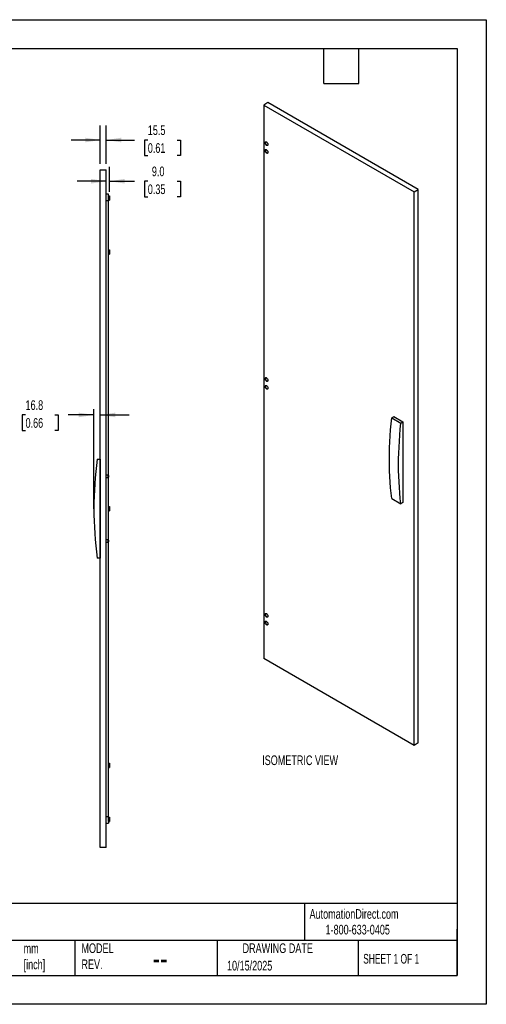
# Model space of a CAD drawing. Header units: millimetres. Extents: x 0 to 3353, y 0 to 2591.
# Tile 2 of 2: x 2127 to 3353, y 0 to 2591. Entities that reach past the tile are written whole.
import ezdxf

# ---------------------------------------------------------------- set-up
doc = ezdxf.new("R2010")
doc.units = ezdxf.units.MM
doc.header["$LTSCALE"] = 12
doc.layers.add('DIMENSIONS', color=140, linetype='Continuous', lineweight=25)
doc.layers.add('TEXT', color=140, linetype='Continuous', lineweight=25)
doc.styles.add('SLDTEXTSTYLE0', font='TXT', dxfattribs={"width": 0.7})
doc.styles.add('SLDTEXTSTYLE1', font='TXT', dxfattribs={"width": 0.65})
doc.dimstyles.new('SLDDIMSTYLE0', dxfattribs={"dimtxt": 25.896094, "dimasz": 39.624, "dimexe": 0, "dimexo": 0.0625, "dimgap": 6.474023, "dimtad": 0, "dimtih": 1, "dimtoh": 1, "dimdec": 1, "dimrnd": 1e-09, "dimzin": 4, "dimdsep": 46, "dimtxsty": 'SLDTEXTSTYLE0', "dimsah": 1, "dimcen": 0.09, "dimadec": 0, "dimazin": 1, "dimtfac": 1, "dimtdec": 1, "dimtmove": 0, "dimatfit": 0, "dimfxl": 0, "dimfrac": 2, "dimtolj": 1, "dimtzin": 12, "dimarcsym": 0})
doc.dimstyles.new('SLDDIMSTYLE2', dxfattribs={"dimtxt": 25.896094, "dimasz": 39.624, "dimexe": 0, "dimexo": 0.0625, "dimgap": 6.474023, "dimtad": 0, "dimtih": 1, "dimtoh": 1, "dimdec": 1, "dimrnd": 1e-09, "dimzin": 12, "dimdsep": 46, "dimtxsty": 'SLDTEXTSTYLE0', "dimsah": 1, "dimcen": 0.09, "dimadec": 0, "dimazin": 3, "dimtfac": 1, "dimtdec": 1, "dimtmove": 0, "dimatfit": 0, "dimfxl": 0, "dimfrac": 2, "dimtolj": 1, "dimtzin": 12, "dimarcsym": 0})

# ---------------------------------------------------------------- blocks, each defined once
blk = doc.blocks.new('_D_9')
at = {"layer": 'DIMENSIONS'}
for p, q in [((2141.9, 1550.8), (2133.2, 1550.8)), ((2133.2, 1550.8), (2133.2, 1509.7)), ((2218.9, 1550.8), (2227.6, 1550.8)), ((2227.6, 1550.8), (2227.6, 1509.7)), ((2321.5, 1550.8), (2254, 1550.8)), ((2338.3, 1550.8), (2414.5, 1550.8)), ((2133.2, 1509.7), (2141.9, 1509.7)), ((2227.6, 1509.7), (2218.9, 1509.7))]:
    blk.add_line(p, q, dxfattribs=at)
for points in [[(2321.5, 1550.8), (2281.9, 1556.9), (2281.9, 1544.7)], [(2338.3, 1550.8), (2377.9, 1544.7), (2377.9, 1556.9)]]:
    blk.add_solid(points, dxfattribs=at)
at = {"layer": 'DIMENSIONS', "char_height": 25.4, "attachment_point": 1, "style": 'SLDTEXTSTYLE0'}
for s, insert in [('16.8', (2141.9, 1589.4)), ('0.66', (2141.9, 1542.4))]:
    blk.add_mtext(s, dxfattribs=dict(at, insert=insert))
blk = doc.blocks.new('_D_10')
at = {"layer": 'DIMENSIONS'}
for p, q in [((2338.3, 2211.4), (2338.3, 2312.3)), ((2353.8, 2211.4), (2353.8, 2312.3)), ((2338.3, 2274.2), (2262.1, 2274.2)), ((2353.8, 2274.2), (2428.1, 2274.2)), ((2463.2, 2274.2), (2454.5, 2274.2)), ((2454.5, 2274.2), (2454.5, 2233.1)), ((2540.1, 2274.2), (2548.8, 2274.2)), ((2548.8, 2274.2), (2548.8, 2233.1)), ((2454.5, 2233.1), (2463.2, 2233.1)), ((2548.8, 2233.1), (2540.1, 2233.1))]:
    blk.add_line(p, q, dxfattribs=at)
for points in [[(2338.3, 2274.2), (2298.7, 2280.3), (2298.7, 2268.1)], [(2353.8, 2274.2), (2393.4, 2268.1), (2393.4, 2280.3)]]:
    blk.add_solid(points, dxfattribs=at)
at = {"layer": 'DIMENSIONS', "char_height": 25.4, "attachment_point": 1, "style": 'SLDTEXTSTYLE0'}
for s, insert in [('15.5', (2463.2, 2312.8)), ('0.61', (2463.2, 2265.8))]:
    blk.add_mtext(s, dxfattribs=dict(at, insert=insert))
blk = doc.blocks.new('_D_11')
at = {"layer": 'DIMENSIONS'}
for p, q in [((2362.8, 2137.6), (2362.8, 2203.9)), ((2353.8, 2165.8), (2277.6, 2165.8)), ((2362.8, 2165.8), (2428.1, 2165.8)), ((2463.2, 2165.8), (2454.5, 2165.8)), ((2454.5, 2165.8), (2454.5, 2124.7)), ((2540.1, 2165.8), (2548.8, 2165.8)), ((2548.8, 2165.8), (2548.8, 2124.7)), ((2454.5, 2124.7), (2463.2, 2124.7)), ((2548.8, 2124.7), (2540.1, 2124.7))]:
    blk.add_line(p, q, dxfattribs=at)
for points in [[(2353.8, 2165.8), (2314.2, 2171.9), (2314.2, 2159.7)], [(2362.8, 2165.8), (2402.4, 2159.7), (2402.4, 2171.9)]]:
    blk.add_solid(points, dxfattribs=at)
at = {"layer": 'DIMENSIONS', "char_height": 25.4, "attachment_point": 1, "style": 'SLDTEXTSTYLE0'}
for s, insert in [('9.0', (2473.9, 2204.4)), ('0.35', (2463.2, 2157.4))]:
    blk.add_mtext(s, dxfattribs=dict(at, insert=insert))

msp = doc.modelspace()

# ---------------------------------------------------------------- linework, layer by layer
at = {"color": 7, "linetype": 'Continuous'}
for p, q in [((0.03, 2590.83), (3352.83, 2590.83)), ((3352.83, 2590.83), (3352.83, 0.03)), ((3352.83, 0.03), (0.03, 0.03))]:
    msp.add_line(p, q, dxfattribs=at)
for p, q in [((2778.89, 2372.63), (2767.93, 2366.31)), ((2767.93, 2366.31), (3163.2, 2138.12)), ((2767.93, 2366.31), (2767.93, 909.6)), ((3174.16, 2144.45), (2778.89, 2372.63)), ((2338.31, 412.2), (2338.31, 2196.2)), ((2338.31, 2196.2), (2353.81, 2196.2)), ((2353.81, 412.2), (2353.81, 2196.2)), ((2359.81, 2131.7), (2353.81, 2131.7)), ((2359.81, 2115.2), (2359.81, 2131.7)), ((2360.25, 2127.39), (2359.81, 2127.39)), ((2359.81, 2127.39), (2362.81, 2127.39)), ((2359.81, 2127.39), (2360.25, 2127.39)), ((2360.02, 2127.07), (2359.81, 2126.7)), ((2360.25, 2125.38), (2362.36, 2125.38)), ((2362.81, 2127.39), (2362.36, 2127.39)), ((2362.36, 2127.39), (2362.81, 2127.39)), ((2362.81, 2126.7), (2362.59, 2127.07)), ((2362.81, 2127.39), (2362.81, 2127.39)), ((2362.81, 2127.39), (2362.81, 2127.39)), ((2362.81, 2126.45), (2362.81, 2126.7)), ((2362.81, 2126.45), (2362.81, 2126.32)), ((2362.81, 2122.72), (2362.81, 2126.32)), ((3163.2, 2138.12), (3174.16, 2144.45)), ((3163.2, 681.41), (3163.2, 2138.12)), ((3174.16, 687.74), (3174.16, 2144.45)), ((2353.81, 2115.2), (2359.81, 2115.2)), ((2359.81, 2119.68), (2362.81, 2119.68)), ((2359.81, 2119.68), (2360.25, 2119.68)), ((2360.25, 2119.68), (2359.81, 2119.68)), ((2359.81, 2116.7), (2360.02, 2116.33)), ((2359.81, 1391.7), (2359.81, 2115.2)), ((2360.08, 2116.36), (2360.25, 2116.01)), ((2360.25, 2116.01), (2362.36, 2116.01)), ((2362.36, 2119.68), (2362.81, 2119.68)), ((2362.81, 2119.68), (2362.36, 2119.68)), ((2362.36, 2116.01), (2362.53, 2116.36)), ((2362.59, 2116.33), (2362.81, 2116.7)), ((2362.81, 2122.72), (2362.81, 2122.35)), ((2362.81, 2117.96), (2362.81, 2122.35)), ((2362.81, 2119.68), (2362.81, 2119.68)), ((2362.81, 2119.68), (2362.81, 2119.68)), ((2362.81, 2117.96), (2362.81, 2117.73)), ((2362.81, 2116.7), (2362.81, 2117.73)), ((2360.25, 1984.89), (2359.81, 1984.89)), ((2359.81, 1984.89), (2362.81, 1984.89)), ((2359.81, 1984.89), (2360.25, 1984.89)), ((2360.02, 1984.57), (2359.81, 1984.2)), ((2359.81, 1977.18), (2362.81, 1977.18)), ((2359.81, 1977.18), (2360.25, 1977.18)), ((2360.25, 1977.18), (2359.81, 1977.18)), ((2359.81, 1974.2), (2360.02, 1973.83)), ((2360.08, 1973.86), (2360.25, 1973.51)), ((2360.25, 1982.88), (2362.36, 1982.88)), ((2360.25, 1973.51), (2362.36, 1973.51)), ((2362.81, 1984.89), (2362.36, 1984.89)), ((2362.36, 1984.89), (2362.81, 1984.89)), ((2362.36, 1977.18), (2362.81, 1977.18)), ((2362.81, 1977.18), (2362.36, 1977.18)), ((2362.36, 1973.51), (2362.53, 1973.86)), ((2362.81, 1984.2), (2362.59, 1984.57)), ((2362.59, 1973.83), (2362.81, 1974.2)), ((2362.81, 1984.89), (2362.81, 1984.89)), ((2362.81, 1984.89), (2362.81, 1984.89)), ((2362.81, 1983.95), (2362.81, 1984.2)), ((2362.81, 1983.95), (2362.81, 1983.82)), ((2362.81, 1980.22), (2362.81, 1983.82)), ((2362.81, 1980.22), (2362.81, 1979.85)), ((2362.81, 1975.46), (2362.81, 1979.85)), ((2362.81, 1977.18), (2362.81, 1977.18)), ((2362.81, 1977.18), (2362.81, 1977.18)), ((2362.81, 1975.46), (2362.81, 1975.23)), ((2362.81, 1974.2), (2362.81, 1975.23)), ((3104.51, 1543.26), (3109.82, 1546.33)), ((3104.51, 1543.26), (3128.55, 1529.39)), ((3109.82, 1546.33), (3133.86, 1532.45)), ((3128.55, 1529.39), (3133.86, 1532.45)), ((3133.86, 1532.45), (3133.86, 1320.15)), ((2330.31, 1434.2), (2337.81, 1434.2)), ((2337.81, 1434.2), (2337.81, 1174.2)), ((2359.31, 1392.2), (2353.81, 1392.2)), ((2353.81, 1386.2), (2359.31, 1386.2)), ((2359.81, 1391.7), (2359.31, 1392.2)), ((2359.31, 1386.2), (2359.31, 1392.2)), ((2359.31, 1386.2), (2359.81, 1386.7)), ((2359.81, 1391.7), (2359.81, 1386.71)), ((2359.81, 1386.71), (2359.81, 1386.7)), ((2359.81, 1221.7), (2359.81, 1386.7)), ((3104.51, 1330.96), (3128.55, 1317.09)), ((2360.25, 1309.89), (2359.81, 1309.89)), ((2359.81, 1309.89), (2362.81, 1309.89)), ((2359.81, 1309.89), (2360.25, 1309.89)), ((2360.02, 1309.57), (2359.81, 1309.2)), ((2359.81, 1302.18), (2362.81, 1302.18)), ((2359.81, 1302.18), (2360.25, 1302.18)), ((2360.25, 1302.18), (2359.81, 1302.18)), ((2359.81, 1299.2), (2360.02, 1298.83)), ((2360.08, 1298.86), (2360.25, 1298.51)), ((2360.25, 1307.88), (2362.36, 1307.88)), ((2360.25, 1298.51), (2362.36, 1298.51)), ((2362.81, 1309.89), (2362.36, 1309.89)), ((2362.36, 1309.89), (2362.81, 1309.89)), ((2362.36, 1302.18), (2362.81, 1302.18)), ((2362.81, 1302.18), (2362.36, 1302.18)), ((2362.36, 1298.51), (2362.53, 1298.86)), ((2362.81, 1309.2), (2362.59, 1309.57)), ((2362.59, 1298.83), (2362.81, 1299.2)), ((2362.81, 1309.89), (2362.81, 1309.89)), ((2362.81, 1309.89), (2362.81, 1309.89)), ((2362.81, 1308.95), (2362.81, 1309.2)), ((2362.81, 1308.95), (2362.81, 1308.82)), ((2362.81, 1305.22), (2362.81, 1308.82)), ((2362.81, 1305.22), (2362.81, 1304.85)), ((2362.81, 1300.46), (2362.81, 1304.85)), ((2362.81, 1302.18), (2362.81, 1302.18)), ((2362.81, 1302.18), (2362.81, 1302.18)), ((2362.81, 1300.46), (2362.81, 1300.23)), ((2362.81, 1299.2), (2362.81, 1300.23)), ((3133.86, 1320.15), (3128.55, 1317.09)), ((2359.31, 1222.2), (2353.81, 1222.2)), ((2359.81, 1221.7), (2359.31, 1222.2)), ((2359.31, 1216.2), (2359.31, 1222.2)), ((2359.81, 1221.7), (2359.81, 1216.71)), ((2353.81, 1216.2), (2359.31, 1216.2)), ((2359.31, 1216.2), (2359.81, 1216.7)), ((2359.81, 1216.71), (2359.81, 1216.7)), ((2359.81, 493.2), (2359.81, 1216.7)), ((2337.81, 1174.2), (2330.31, 1174.2)), ((3163.2, 681.41), (2767.93, 909.6)), ((3174.16, 687.74), (3163.2, 681.41)), ((2360.25, 634.89), (2359.81, 634.89)), ((2359.81, 634.89), (2362.81, 634.89)), ((2359.81, 634.89), (2360.25, 634.89)), ((2360.02, 634.57), (2359.81, 634.2)), ((2359.81, 627.18), (2362.81, 627.18)), ((2359.81, 627.18), (2360.25, 627.18)), ((2360.25, 627.18), (2359.81, 627.18)), ((2359.81, 624.2), (2360.02, 623.83)), ((2360.08, 623.86), (2360.25, 623.51)), ((2360.25, 632.88), (2362.36, 632.88)), ((2360.25, 623.51), (2362.36, 623.51)), ((2362.81, 634.89), (2362.36, 634.89)), ((2362.36, 634.89), (2362.81, 634.89)), ((2362.36, 627.18), (2362.81, 627.18)), ((2362.81, 627.18), (2362.36, 627.18)), ((2362.36, 623.51), (2362.53, 623.86)), ((2362.81, 634.2), (2362.59, 634.57)), ((2362.59, 623.83), (2362.81, 624.2)), ((2362.81, 634.89), (2362.81, 634.89)), ((2362.81, 634.89), (2362.81, 634.89)), ((2362.81, 633.95), (2362.81, 634.2)), ((2362.81, 633.95), (2362.81, 633.82)), ((2362.81, 630.22), (2362.81, 633.82)), ((2362.81, 630.22), (2362.81, 629.85)), ((2362.81, 625.46), (2362.81, 629.85)), ((2362.81, 627.18), (2362.81, 627.18)), ((2362.81, 627.18), (2362.81, 627.18)), ((2362.81, 625.46), (2362.81, 625.23)), ((2362.81, 624.2), (2362.81, 625.23)), ((2359.81, 493.2), (2353.81, 493.2)), ((2359.81, 493.2), (2359.81, 476.7)), ((2360.25, 492.39), (2359.81, 492.39)), ((2359.81, 492.39), (2362.81, 492.39)), ((2359.81, 492.39), (2360.25, 492.39)), ((2362.81, 492.39), (2362.36, 492.39)), ((2362.36, 492.39), (2362.81, 492.39)), ((2362.81, 492.39), (2362.81, 492.39)), ((2362.81, 492.39), (2362.81, 492.39)), ((2353.81, 476.7), (2359.81, 476.7)), ((2360.02, 492.07), (2359.81, 491.7)), ((2359.81, 484.68), (2362.81, 484.68)), ((2359.81, 484.68), (2360.25, 484.68)), ((2360.25, 484.68), (2359.81, 484.68)), ((2359.81, 481.7), (2360.02, 481.33)), ((2360.08, 481.36), (2360.25, 481.01)), ((2360.25, 490.38), (2362.36, 490.38)), ((2360.25, 481.01), (2362.36, 481.01)), ((2362.36, 484.68), (2362.81, 484.68)), ((2362.81, 484.68), (2362.36, 484.68)), ((2362.36, 481.01), (2362.53, 481.36)), ((2362.81, 491.7), (2362.59, 492.07)), ((2362.59, 481.33), (2362.81, 481.7)), ((2362.81, 491.45), (2362.81, 491.7)), ((2362.81, 491.45), (2362.81, 491.32)), ((2362.81, 487.72), (2362.81, 491.32)), ((2362.81, 487.72), (2362.81, 487.35)), ((2362.81, 482.96), (2362.81, 487.35)), ((2362.81, 484.68), (2362.81, 484.68)), ((2362.81, 484.68), (2362.81, 484.68)), ((2362.81, 482.96), (2362.81, 482.73)), ((2362.81, 481.7), (2362.81, 482.73)), ((2353.81, 412.2), (2338.31, 412.2))]:
    msp.add_line(p, q)
at = {"flags": 128}
for points in [[(2771.11, 2266.89), (2771.24, 2267.98), (2771.63, 2268.84), (2772.25, 2269.41), (2773.06, 2269.66), (2773.99, 2269.57), (2775, 2269.14), (2776.01, 2268.4), (2776.95, 2267.41), (2777.75, 2266.23), (2778.37, 2264.95), (2778.76, 2263.64), (2778.89, 2262.4), (2778.76, 2261.32), (2778.37, 2260.46), (2777.75, 2259.88), (2776.95, 2259.63), (2776.01, 2259.73), (2775, 2260.16), (2773.99, 2260.89), (2773.06, 2261.88), (2772.25, 2263.06), (2771.63, 2264.35), (2771.24, 2265.65), (2771.11, 2266.89)], [(2772.83, 2269.63), (2772.69, 2269.45), (2772.31, 2268.59), (2772.17, 2267.5), (2772.31, 2266.27), (2772.69, 2264.96), (2773.31, 2263.67), (2774.12, 2262.49), (2775.06, 2261.5), (2776.06, 2260.77)], [(2771.11, 2246.48), (2771.24, 2247.56), (2771.63, 2248.42), (2772.25, 2249), (2773.06, 2249.24), (2773.99, 2249.15), (2775, 2248.72), (2776.01, 2247.99), (2776.95, 2247), (2777.75, 2245.82), (2778.37, 2244.53), (2778.76, 2243.23), (2778.89, 2241.99), (2778.76, 2240.9), (2778.37, 2240.04), (2777.75, 2239.47), (2776.95, 2239.22), (2776.01, 2239.31), (2775, 2239.74), (2773.99, 2240.48), (2773.06, 2241.47), (2772.25, 2242.65), (2771.63, 2243.93), (2771.24, 2245.24), (2771.11, 2246.48)], [(2772.83, 2249.21), (2772.69, 2249.04), (2772.31, 2248.18), (2772.17, 2247.09), (2772.31, 2245.85), (2772.69, 2244.54), (2773.31, 2243.26), (2774.12, 2242.08), (2775.06, 2241.09), (2776.06, 2240.35)], [(2771.11, 1646.32), (2771.24, 1647.41), (2771.63, 1648.27), (2772.25, 1648.84), (2773.06, 1649.09), (2773.99, 1648.99), (2775, 1648.57), (2776.01, 1647.83), (2776.95, 1646.84), (2777.75, 1645.66), (2778.37, 1644.38), (2778.76, 1643.07), (2778.89, 1641.83), (2778.76, 1640.74), (2778.37, 1639.89), (2777.75, 1639.31), (2776.95, 1639.06), (2776.01, 1639.16), (2775, 1639.58), (2773.99, 1640.32), (2773.06, 1641.31), (2772.25, 1642.49), (2771.63, 1643.77), (2771.24, 1645.08), (2771.11, 1646.32)], [(2772.83, 1649.06), (2772.69, 1648.88), (2772.31, 1648.02), (2772.17, 1646.93), (2772.31, 1645.69), (2772.69, 1644.39), (2773.31, 1643.1), (2774.12, 1641.92), (2775.06, 1640.93), (2776.06, 1640.2)], [(2771.11, 1625.91), (2771.24, 1626.99), (2771.63, 1627.85), (2772.25, 1628.43), (2773.06, 1628.67), (2773.99, 1628.58), (2775, 1628.15), (2776.01, 1627.42), (2776.95, 1626.43), (2777.75, 1625.25), (2778.37, 1623.96), (2778.76, 1622.66), (2778.89, 1621.42), (2778.76, 1620.33), (2778.37, 1619.47), (2777.75, 1618.9), (2776.95, 1618.65), (2776.01, 1618.74), (2775, 1619.17), (2773.99, 1619.91), (2773.06, 1620.9), (2772.25, 1622.07), (2771.63, 1623.36), (2771.24, 1624.67), (2771.11, 1625.91)], [(2772.83, 1628.64), (2772.69, 1628.46), (2772.31, 1627.61), (2772.17, 1626.52), (2772.31, 1625.28), (2772.69, 1623.97), (2773.31, 1622.69), (2774.12, 1621.51), (2775.06, 1620.52), (2776.06, 1619.78)], [(3104.51, 1330.96), (3102.86, 1345.1), (3101.46, 1359.42), (3100.32, 1373.91), (3099.43, 1388.57), (3098.79, 1403.4), (3098.41, 1418.38), (3098.28, 1433.52), (3098.41, 1448.8), (3098.79, 1464.22), (3099.43, 1479.78), (3100.32, 1495.47), (3101.46, 1511.29), (3102.86, 1527.22), (3104.51, 1543.26)], [(3128.55, 1317.09), (3126.9, 1331.22), (3125.5, 1345.54), (3124.36, 1360.03), (3123.47, 1374.69), (3122.83, 1389.52), (3122.45, 1404.5), (3122.32, 1419.64), (3122.45, 1434.92), (3122.83, 1450.34), (3123.47, 1465.91), (3124.36, 1481.6), (3125.5, 1497.41), (3126.9, 1513.34), (3128.55, 1529.39)], [(2771.11, 1025.75), (2771.24, 1026.84), (2771.63, 1027.69), (2772.25, 1028.27), (2773.06, 1028.52), (2773.99, 1028.42), (2775, 1028), (2776.01, 1027.26), (2776.95, 1026.27), (2777.75, 1025.09), (2778.37, 1023.81), (2778.76, 1022.5), (2778.89, 1021.26), (2778.76, 1020.17), (2778.37, 1019.31), (2777.75, 1018.74), (2776.95, 1018.49), (2776.01, 1018.59), (2775, 1019.01), (2773.99, 1019.75), (2773.06, 1020.74), (2772.25, 1021.92), (2771.63, 1023.2), (2771.24, 1024.51), (2771.11, 1025.75)], [(2772.83, 1028.48), (2772.69, 1028.31), (2772.31, 1027.45), (2772.17, 1026.36), (2772.31, 1025.12), (2772.69, 1023.82), (2773.31, 1022.53), (2774.12, 1021.35), (2775.06, 1020.36), (2776.06, 1019.63)], [(2771.11, 1005.34), (2771.24, 1006.42), (2771.63, 1007.28), (2772.25, 1007.85), (2773.06, 1008.1), (2773.99, 1008.01), (2775, 1007.58), (2776.01, 1006.85), (2776.95, 1005.86), (2777.75, 1004.68), (2778.37, 1003.39), (2778.76, 1002.08), (2778.89, 1000.85), (2778.76, 999.76), (2778.37, 998.9), (2777.75, 998.33), (2776.95, 998.08), (2776.01, 998.17), (2775, 998.6), (2773.99, 999.33), (2773.06, 1000.32), (2772.25, 1001.5), (2771.63, 1002.79), (2771.24, 1004.1), (2771.11, 1005.34)], [(2772.83, 1008.07), (2772.69, 1007.89), (2772.31, 1007.03), (2772.17, 1005.95), (2772.31, 1004.71), (2772.69, 1003.4), (2773.31, 1002.12), (2774.12, 1000.94), (2775.06, 999.95), (2776.06, 999.21)]]:
    msp.add_lwpolyline(points, dxfattribs=at)
for centre, radius, start, end in [((2777.77, 2263.28), 3.04, 235.82133, 278.75321), ((2777.77, 2242.87), 3.04, 235.82133, 278.75321), ((2777.77, 1642.71), 3.04, 235.82133, 278.75321), ((2777.77, 1622.3), 3.04, 235.82133, 278.75321), ((3284.35, 1304.2), 962.86, 172.24054, 187.75946), ((2777.77, 1022.14), 3.04, 235.82133, 278.75321), ((2777.77, 1001.72), 3.04, 235.82133, 278.75321)]:
    msp.add_arc(centre, radius, start, end)
for points in [[(2359.81, 2126.45), (2359.83, 2126.77), (2360, 2127.09), (2360.25, 2127.39)], [(2360.25, 2125.38), (2360, 2125.69), (2359.83, 2126), (2359.81, 2126.32)], [(2359.81, 2122.72), (2359.83, 2123.62), (2360, 2124.51), (2360.25, 2125.38)], [(2362.36, 2127.39), (2362.62, 2127.09), (2362.79, 2126.77), (2362.81, 2126.45)], [(2362.81, 2126.32), (2362.79, 2126), (2362.62, 2125.69), (2362.36, 2125.38)], [(2362.36, 2125.38), (2362.62, 2124.51), (2362.79, 2123.62), (2362.81, 2122.72)], [(2360.25, 2119.68), (2360, 2120.55), (2359.83, 2121.44), (2359.81, 2122.35)], [(2359.81, 2117.96), (2359.83, 2118.55), (2360, 2119.12), (2360.25, 2119.68)], [(2360.25, 2116.01), (2360, 2116.57), (2359.83, 2117.14), (2359.81, 2117.73)], [(2362.81, 2122.35), (2362.79, 2121.44), (2362.62, 2120.55), (2362.36, 2119.68)], [(2362.36, 2119.68), (2362.62, 2119.12), (2362.79, 2118.55), (2362.81, 2117.96)], [(2362.81, 2117.73), (2362.79, 2117.14), (2362.62, 2116.57), (2362.36, 2116.01)], [(2359.81, 1983.95), (2359.83, 1984.27), (2360, 1984.59), (2360.25, 1984.89)], [(2360.25, 1982.88), (2360, 1983.19), (2359.83, 1983.5), (2359.81, 1983.82)], [(2359.81, 1980.22), (2359.83, 1981.12), (2360, 1982.01), (2360.25, 1982.88)], [(2360.25, 1977.18), (2360, 1978.05), (2359.83, 1978.94), (2359.81, 1979.85)], [(2359.81, 1975.46), (2359.83, 1976.05), (2360, 1976.62), (2360.25, 1977.18)], [(2360.25, 1973.51), (2360, 1974.07), (2359.83, 1974.64), (2359.81, 1975.23)], [(2362.36, 1984.89), (2362.62, 1984.59), (2362.79, 1984.27), (2362.81, 1983.95)], [(2362.81, 1983.82), (2362.79, 1983.5), (2362.62, 1983.19), (2362.36, 1982.88)], [(2362.36, 1982.88), (2362.62, 1982.01), (2362.79, 1981.12), (2362.81, 1980.22)], [(2362.81, 1979.85), (2362.79, 1978.94), (2362.62, 1978.05), (2362.36, 1977.18)], [(2362.36, 1977.18), (2362.62, 1976.62), (2362.79, 1976.05), (2362.81, 1975.46)], [(2362.81, 1975.23), (2362.79, 1974.64), (2362.62, 1974.07), (2362.36, 1973.51)], [(2359.81, 1308.95), (2359.83, 1309.27), (2360, 1309.59), (2360.25, 1309.89)], [(2360.25, 1307.88), (2360, 1308.19), (2359.83, 1308.5), (2359.81, 1308.82)], [(2359.81, 1305.22), (2359.83, 1306.12), (2360, 1307.01), (2360.25, 1307.88)], [(2360.25, 1302.18), (2360, 1303.05), (2359.83, 1303.94), (2359.81, 1304.85)], [(2359.81, 1300.46), (2359.83, 1301.05), (2360, 1301.62), (2360.25, 1302.18)], [(2360.25, 1298.51), (2360, 1299.07), (2359.83, 1299.64), (2359.81, 1300.23)], [(2362.36, 1309.89), (2362.62, 1309.59), (2362.79, 1309.27), (2362.81, 1308.95)], [(2362.81, 1308.82), (2362.79, 1308.5), (2362.62, 1308.19), (2362.36, 1307.88)], [(2362.36, 1307.88), (2362.62, 1307.01), (2362.79, 1306.12), (2362.81, 1305.22)], [(2362.81, 1304.85), (2362.79, 1303.94), (2362.62, 1303.05), (2362.36, 1302.18)], [(2362.36, 1302.18), (2362.62, 1301.62), (2362.79, 1301.05), (2362.81, 1300.46)], [(2362.81, 1300.23), (2362.79, 1299.64), (2362.62, 1299.07), (2362.36, 1298.51)], [(2359.81, 633.95), (2359.83, 634.27), (2360, 634.59), (2360.25, 634.89)], [(2360.25, 632.88), (2360, 633.19), (2359.83, 633.5), (2359.81, 633.82)], [(2359.81, 630.22), (2359.83, 631.12), (2360, 632.01), (2360.25, 632.88)], [(2360.25, 627.18), (2360, 628.05), (2359.83, 628.94), (2359.81, 629.85)], [(2359.81, 625.46), (2359.83, 626.05), (2360, 626.62), (2360.25, 627.18)], [(2360.25, 623.51), (2360, 624.07), (2359.83, 624.64), (2359.81, 625.23)], [(2362.36, 634.89), (2362.62, 634.59), (2362.79, 634.27), (2362.81, 633.95)], [(2362.81, 633.82), (2362.79, 633.5), (2362.62, 633.19), (2362.36, 632.88)], [(2362.36, 632.88), (2362.62, 632.01), (2362.79, 631.12), (2362.81, 630.22)], [(2362.81, 629.85), (2362.79, 628.94), (2362.62, 628.05), (2362.36, 627.18)], [(2362.36, 627.18), (2362.62, 626.62), (2362.79, 626.05), (2362.81, 625.46)], [(2362.81, 625.23), (2362.79, 624.64), (2362.62, 624.07), (2362.36, 623.51)], [(2359.81, 491.45), (2359.83, 491.77), (2360, 492.09), (2360.25, 492.39)], [(2362.36, 492.39), (2362.62, 492.09), (2362.79, 491.77), (2362.81, 491.45)], [(2360.25, 490.38), (2360, 490.69), (2359.83, 491), (2359.81, 491.32)], [(2359.81, 487.72), (2359.83, 488.62), (2360, 489.51), (2360.25, 490.38)], [(2360.25, 484.68), (2360, 485.55), (2359.83, 486.44), (2359.81, 487.35)], [(2359.81, 482.96), (2359.83, 483.55), (2360, 484.12), (2360.25, 484.68)], [(2360.25, 481.01), (2360, 481.57), (2359.83, 482.14), (2359.81, 482.73)], [(2362.81, 491.32), (2362.79, 491), (2362.62, 490.69), (2362.36, 490.38)], [(2362.36, 490.38), (2362.62, 489.51), (2362.79, 488.62), (2362.81, 487.72)], [(2362.81, 487.35), (2362.79, 486.44), (2362.62, 485.55), (2362.36, 484.68)], [(2362.36, 484.68), (2362.62, 484.12), (2362.79, 483.55), (2362.81, 482.96)], [(2362.81, 482.73), (2362.79, 482.14), (2362.62, 481.57), (2362.36, 481.01)]]:
    msp.add_open_spline(points, degree=3)
at = {"layer": 'DIMENSIONS'}
msp.add_line((2321.49, 1304.2), (2321.49, 1565.98), dxfattribs=at)
at = {"layer": 'TEXT'}
for p, q in [((76.2, 2514.6), (3276.6, 2514.6)), ((2926.08, 2423.16), (2926.08, 2514.6)), ((3017.52, 2423.16), (3017.52, 2514.6)), ((3276.6, 2514.6), (3276.6, 76.2)), ((2926.08, 2423.16), (3017.52, 2423.16)), ((3276.6, 265.51), (76.2, 265.51)), ((2874.9, 265.51), (2874.9, 167.64)), ((3276.6, 76.2), (3276.6, 198.12)), ((3276.6, 167.64), (76.2, 167.64)), ((2271.61, 167.64), (2271.61, 76.2)), ((2645.59, 167.64), (2645.59, 76.2)), ((3016.18, 167.64), (3016.18, 76.2)), ((76.2, 76.2), (3276.6, 76.2))]:
    msp.add_line(p, q, dxfattribs=at)

# ---------------------------------------------------------------- texts
at = {"color": 179, "linetype": 'Continuous', "lineweight": 18, "char_height": 25.4, "attachment_point": 1, "style": 'SLDTEXTSTYLE0'}
for s, insert in [('AutomationDirect.com', (2888.34, 250.52)), ('1-800-633-0405', (2930.3, 209.24))]:
    msp.add_mtext(s, dxfattribs=dict(at, insert=insert))
at = {"layer": 'DIMENSIONS', "insert": (2763.83, 654.93), "char_height": 25.4, "attachment_point": 1, "style": 'SLDTEXTSTYLE0'}
msp.add_mtext('ISOMETRIC VIEW', dxfattribs=at)
at = {"layer": 'TEXT'}
for s, insert, char_height, attachment_point, style in [('MODEL ^JREV.', (2288.8, 160.37), 25.4, 1, 'SLDTEXTSTYLE0'), ('DRAWING DATE', (2804.7, 160.37), 25.4, 2, 'SLDTEXTSTYLE0'), ('mm^J[inch]', (2136.77, 159.95), 25.4, 1, 'SLDTEXTSTYLE0'), ('SHEET 1 OF 1', (3029.3, 132.62), 25.4, 1, 'SLDTEXTSTYLE1'), ('--', (2475.58, 152.81), 63.5, 1, 'SLDTEXTSTYLE0'), ('10/15/2025', (2671.35, 114.44), 25.4, 1, 'SLDTEXTSTYLE0')]:
    msp.add_mtext(s, dxfattribs=dict(at, insert=insert, char_height=char_height, attachment_point=attachment_point, style=style))

# ---------------------------------------------------------------- dimensions: what is measured, and where the dimension line sits
at = {"layer": 'DIMENSIONS'}
for base, p1, p2, dimstyle, picture, middle in [((2353.81, 2274.23), (2338.31, 2196.2), (2353.81, 2196.2), 'SLDDIMSTYLE2', '_D_10', (2501.65, 2274.23)), ((2353.81, 2165.81), (2362.81, 2122.35), (2353.81, 2196.2), 'SLDDIMSTYLE0', '_D_11', (2501.65, 2165.81)), ((2338.31, 1550.83), (2321.49, 1565.98), (2338.31, 2196.2), 'SLDDIMSTYLE2', '_D_9', (2180.41, 1550.83))]:
    dim = msp.add_linear_dim(base=base, p1=p1, p2=p2, dimstyle=dimstyle, dxfattribs=at)
    dim.commit()
    dim.dimension.update_dxf_attribs({"geometry": picture, "text_midpoint": middle, "dimtype": 160})

doc.saveas('drawing.dxf')
